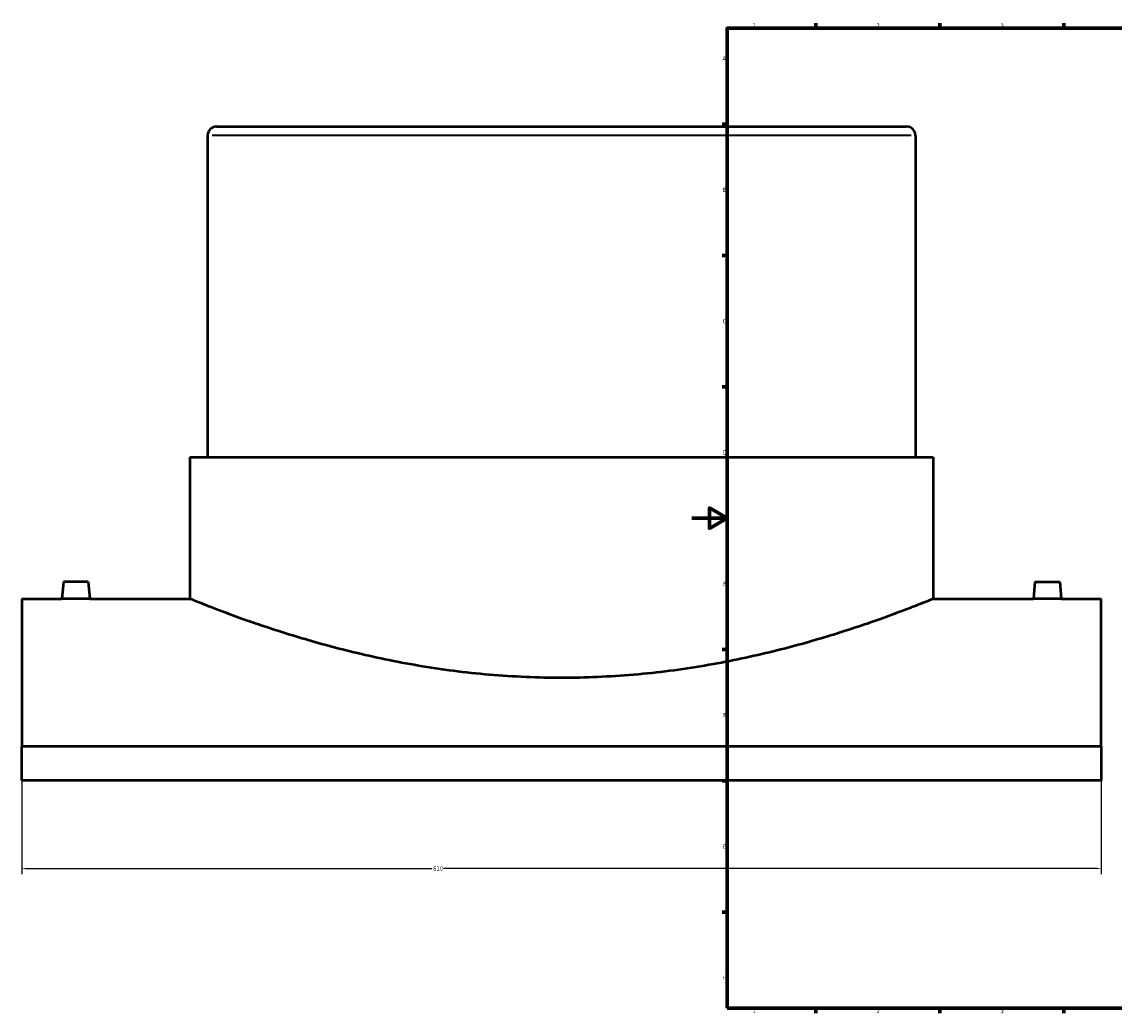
# Model space of a CAD drawing. Header units: millimetres. Extents: x -379 to 1607, y -763 to 1158.
# Tile 2 of 6: x -379 to 239, y 17 to 578. Entities that reach past the tile are written whole.
import ezdxf

# ---------------------------------------------------------------- set-up
doc = ezdxf.new("R2010")
doc.units = ezdxf.units.MM
for name, color, linetype, lineweight in [('Border (ANSI)', 7, 'Continuous', 70), ('Dimension (ANSI)', 7, 'Continuous', 25), ('Visible (ANSI)', 7, 'Continuous', 50), ('Visible Narrow (ANSI)', 7, 'Continuous', 35)]:
    doc.layers.add(name, color=color, linetype=linetype, lineweight=lineweight)
doc.styles.add('Note Text (ANSI)', font='tahoma.ttf')
doc.dimstyles.new('Default - mm (ANSI)', dxfattribs={"dimtxt": 2.4, "dimasz": 2.5, "dimexe": 3.175, "dimexo": 1.6002, "dimgap": 0.8, "dimtad": 0, "dimtoh": 1, "dimdec": 0, "dimrnd": 1e-08, "dimzin": 4, "dimdsep": 46, "dimtxsty": 'Note Text (ANSI)', "dimcen": 0.09, "dimdle": 10, "dimclrd": 256, "dimclre": 256, "dimclrt": 5, "dimadec": 1, "dimazin": 1, "dimtfac": 1.27, "dimtofl": 0, "dimtmove": 0, "dimatfit": 3, "dimfxl": 1, "dimtolj": 1, "dimtzin": 4, "dimlwd": -1, "dimlwe": -1, "dimarcsym": 0})

# ---------------------------------------------------------------- blocks, each defined once
blk = doc.blocks.new('Borders Default Border')
at = {"layer": 'Border (ANSI)'}
for p, q in [((70.08, 574), (70.08, 576.8)), ((140.17, 574), (140.17, 576.8)), ((210.25, 574), (210.25, 576.8)), ((20, 519.75), (17.2, 519.75)), ((20, 445.5), (17.2, 445.5)), ((20, 371.25), (17.2, 371.25)), ((20, 222.75), (17.2, 222.75)), ((20, 148.5), (17.2, 148.5)), ((20, 74.25), (17.2, 74.25)), ((70.08, 20), (70.08, 17.2)), ((140.17, 20), (140.17, 17.2)), ((210.25, 20), (210.25, 17.2))]:
    blk.add_line(p, q, dxfattribs=at)
at = {"layer": 'Border (ANSI)', "flags": 128}
for points in [[(20, 20), (20, 574), (821, 574), (821, 20), (20, 20)], [(0, 297), (20, 297), (10, 302.77), (10, 291.23), (20, 297)]]:
    blk.add_lwpolyline(points, dxfattribs=at)
at = {"layer": 'Border (ANSI)', "color": 5, "true_color": 0x0000ff, "char_height": 2.4, "attachment_point": 7, "style": 'Note Text (ANSI)'}
for s, insert in [('1', (34.5, 574.4)), ('2', (104.4, 574.4)), ('3', (174.46, 574.35)), ('A', (17.38, 555.68)), ('B', (17.67, 481.43)), ('C', (17.51, 407.13)), ('D', (17.52, 332.93)), ('E', (17.71, 258.68)), ('F', (17.78, 184.43)), ('G', (17.4, 110.13)), ('H', (17.53, 35.93)), ('1', (34.5, 17.2)), ('2', (104.4, 17.2)), ('3', (174.46, 17.15))]:
    blk.add_mtext(s, dxfattribs=dict(at, insert=insert))
blk = doc.blocks.new('*D6')
at = {"layer": 'Defpoints', "color": 0, "transparency": 16777216}
for p in [(-378.54, 167.85), (231.46, 167.85), (231.46, 98.93)]:
    blk.add_point(p, dxfattribs=at)
at = {"layer": 'Dimension (ANSI)', "transparency": 16777216}
for p, q in [((-378.54, 166.25), (-378.54, 95.76)), ((231.46, 166.25), (231.46, 95.76)), ((-376.04, 98.93), (-146.91, 98.93)), ((228.96, 98.93), (-140.17, 98.93))]:
    blk.add_line(p, q, dxfattribs=at)
for points in [[(-376.04, 99.35), (-376.04, 98.52), (-378.54, 98.93)], [(228.96, 99.35), (228.96, 98.52), (231.46, 98.93)]]:
    blk.add_solid(points, dxfattribs=at)
at = {"layer": 'Dimension (ANSI)', "color": 5, "transparency": 16777216, "insert": (-146.11, 100.18), "char_height": 2.4, "attachment_point": 1, "style": 'Note Text (ANSI)'}
blk.add_mtext('\\A1;610', dxfattribs=at)

msp = doc.modelspace()

# ---------------------------------------------------------------- linework, layer by layer
at = {"layer": 'Visible (ANSI)'}
for p, q in [((-273.54, 513.4), (-273.54, 331.5)), ((-268.54, 518.4), (121.46, 518.4)), ((126.46, 513.4), (126.46, 331.5)), ((-283.54, 331.5), (136.46, 331.5)), ((-283.54, 331.5), (-283.54, 251.4)), ((136.46, 331.5), (136.46, 251.4)), ((-355.04, 261), (-355.88, 251.4)), ((-341.04, 261), (-355.04, 261)), ((-341.04, 261), (-340.2, 251.4)), ((193.96, 261), (193.12, 251.4)), ((193.96, 261), (207.96, 261)), ((207.96, 261), (208.8, 251.4)), ((-378.54, 251.4), (-378.54, 167.85)), ((-378.54, 251.4), (-355.88, 251.4)), ((-340.2, 251.4), (-283.54, 251.4)), ((136.46, 251.4), (193.12, 251.4)), ((208.8, 251.4), (231.46, 251.4)), ((231.46, 167.85), (231.46, 251.4)), ((231.46, 167.85), (-378.54, 167.85)), ((-378.54, 148.63), (-378.54, 167.85)), ((231.46, 167.85), (231.46, 148.63)), ((231.46, 148.63), (-378.54, 148.63))]:
    msp.add_line(p, q, dxfattribs=at)
for centre, start, end in [((-268.54, 513.4), 90, 180), ((121.46, 513.4), 0, 90)]:
    msp.add_arc(centre, 5, start, end, dxfattribs=at)
for points, knots in [([(-340.2, 251.4), (-340.2, 251.4), (-340.4, 251.4), (-341.2, 251.39), (-341.8, 251.38), (-343.19, 251.37), (-344.07, 251.36), (-346.01, 251.35), (-347.06, 251.34), (-348.04, 251.34), (-349.03, 251.34), (-350.08, 251.35), (-352.01, 251.36), (-352.89, 251.37), (-354.28, 251.38), (-354.89, 251.39), (-355.68, 251.4), (-355.88, 251.4), (-355.88, 251.4)], [3.545057, 3.545057, 3.545057, 3.545057, 3.840456, 3.840456, 4.135855, 4.135855, 4.431299, 4.431299, 4.726743, 4.726743, 4.726743, 5.022187, 5.022187, 5.317631, 5.317631, 5.61303, 5.61303, 5.908429, 5.908429, 5.908429, 5.908429]), ([(136.46, 251.4), (136.46, 251.4), (136.14, 251.27), (134.82, 250.74), (133.82, 250.33), (131.12, 249.25), (129.43, 248.58), (125.36, 246.98), (122.99, 246.06), (114.91, 242.99), (108.24, 240.52), (92.87, 235.2), (84.18, 232.35), (65.71, 226.8), (55.27, 223.9), (32.49, 218.39), (20.16, 215.79), (0.8, 212.52), (-5.8, 211.53), (-19.19, 209.81), (-25.97, 209.08), (-39.61, 207.91), (-46.45, 207.47), (-60.08, 206.88), (-66.86, 206.74), (-80.22, 206.74), (-87, 206.88), (-100.63, 207.47), (-107.48, 207.91), (-121.11, 209.08), (-127.89, 209.81), (-141.28, 211.53), (-147.88, 212.52), (-167.24, 215.79), (-179.57, 218.39), (-202.35, 223.9), (-212.79, 226.8), (-231.27, 232.35), (-239.95, 235.2), (-255.32, 240.52), (-262, 242.99), (-270.07, 246.06), (-272.44, 246.98), (-276.51, 248.58), (-278.21, 249.25), (-280.9, 250.33), (-281.9, 250.74), (-283.22, 251.27), (-283.54, 251.4), (-283.54, 251.4)], [32.04974, 32.04974, 32.04974, 32.04974, 34.051756, 34.051756, 36.053772, 36.053772, 38.055788, 38.055788, 40.057804, 40.057804, 44.061836, 44.061836, 48.065868, 48.065868, 52.074271, 52.074271, 56.082674, 56.082674, 58.086876, 58.086876, 60.091078, 60.091078, 62.095279, 62.095279, 64.099481, 64.099481, 66.103683, 66.103683, 68.107884, 68.107884, 70.112086, 70.112086, 72.116287, 72.116287, 76.124691, 76.124691, 80.133094, 80.133094, 84.137126, 84.137126, 88.141158, 88.141158, 90.143174, 90.143174, 92.14519, 92.14519, 94.147206, 94.147206, 96.149221, 96.149221, 96.149221, 96.149221]), ([(208.8, 251.4), (208.8, 251.4), (208.6, 251.4), (207.8, 251.39), (207.2, 251.38), (205.81, 251.37), (204.93, 251.36), (202.99, 251.35), (201.94, 251.34), (199.97, 251.34), (198.92, 251.35), (196.99, 251.36), (196.11, 251.37), (194.72, 251.38), (194.11, 251.39), (193.32, 251.4), (193.12, 251.4), (193.12, 251.4)], [1.181686, 1.181686, 1.181686, 1.181686, 1.477085, 1.477085, 1.772484, 1.772484, 2.067928, 2.067928, 2.363371, 2.363371, 2.658815, 2.658815, 2.954259, 2.954259, 3.249658, 3.249658, 3.545057, 3.545057, 3.545057, 3.545057])]:
    msp.add_open_spline(points, degree=3, knots=knots, dxfattribs=at)
at = {"layer": 'Visible Narrow (ANSI)'}
msp.add_line((124, 513.4), (-271.08, 513.4), dxfattribs=at)

# ---------------------------------------------------------------- block references
msp.add_blockref('Borders Default Border', (0, 0))

# ---------------------------------------------------------------- dimensions: what is measured, and where the dimension line sits
at = {"layer": 'Dimension (ANSI)'}
dim = msp.add_linear_dim(base=(231.46, 98.93), p1=(-378.54, 167.85), p2=(231.46, 167.85), dimstyle='Default - mm (ANSI)', override={"dimgap": 0.8, "dimtoh": 0, "dimdec": 0, "dimtol": 0, "dimlim": 0, "dimtp": 0, "dimtm": 0, "dimtdec": 2, "dimatfit": 1}, dxfattribs=at)
dim.commit()
dim.dimension.update_dxf_attribs({"geometry": '*D6', "text_midpoint": (-143.54, 98.93), "dimtype": 160})

doc.saveas('drawing.dxf')
